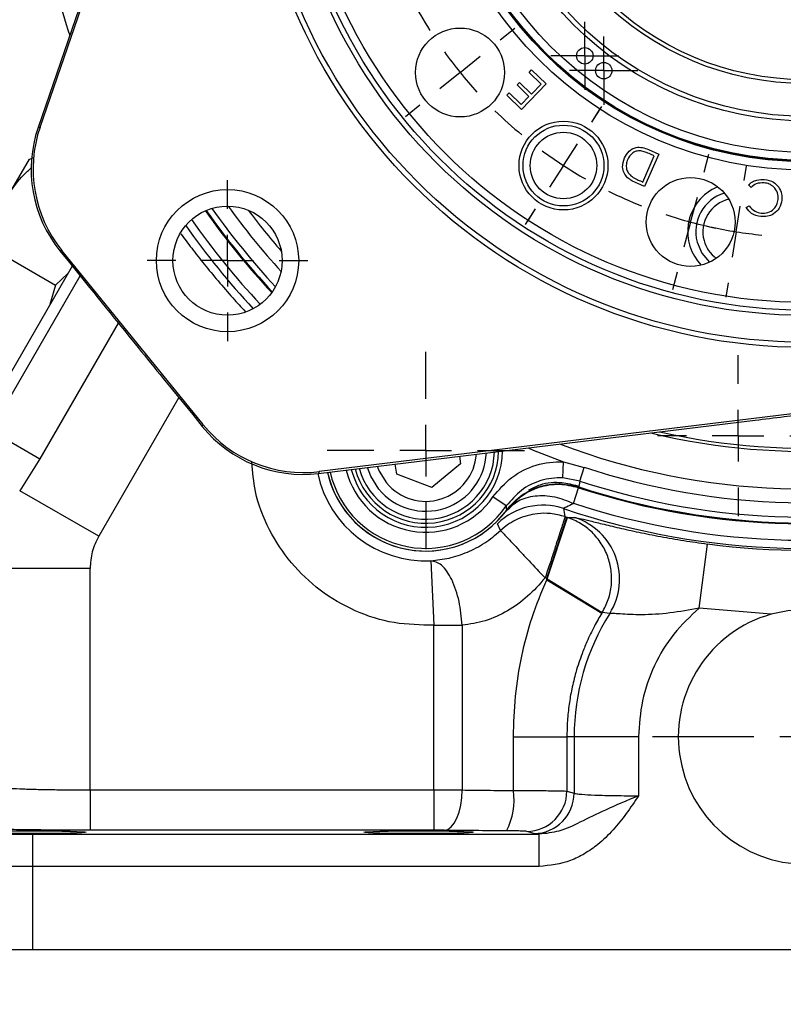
# Model space of a CAD drawing. Header units: inches. Extents: x 0.4 to 16.6, y 0.2 to 10.8.
# Tile 3 of 13: x 3.2 to 4.7, y 4 to 5.9. Entities that reach past the tile are written whole.
import ezdxf

# ---------------------------------------------------------------- set-up
doc = ezdxf.new("R2010")
doc.units = ezdxf.units.IN
doc.header["$MEASUREMENT"] = 0
doc.layers.add('SLD-0', color=7, linetype='Continuous', lineweight=25)
doc.styles.add('SLDTEXTSTYLE0', font='TXT', dxfattribs={"width": 0.75})
doc.dimstyles.new('SLDDIMSTYLE0', dxfattribs={"dimtxt": 0.145833, "dimasz": 0.13, "dimexe": 0, "dimexo": 0.0625, "dimgap": 0.036458, "dimtad": 0, "dimtih": 1, "dimtoh": 1, "dimdec": 1, "dimlfac": 2, "dimrnd": 1e-09, "dimzin": 12, "dimdsep": 46, "dimtxsty": 'SLDTEXTSTYLE0', "dimsah": 1, "dimcen": 0.09, "dimadec": 0, "dimazin": 3, "dimtfac": 1, "dimtdec": 1, "dimtofl": 0, "dimtmove": 0, "dimatfit": 3, "dimfxl": 0, "dimfrac": 2, "dimtolj": 1, "dimtzin": 12, "dimarcsym": 0})

# ---------------------------------------------------------------- blocks, each defined once
blk = doc.blocks.new('_D_1')
at = {"layer": 'SLD-0', "color": 7}
for p, q in [((4.7592, 4.1825), (4.7592, 3.5541)), ((2.7924, 4.0677), (2.7924, 3.5541)), ((2.7924, 3.6791), (3.4659, 3.6791)), ((3.638, 3.6791), (3.5936, 3.6791)), ((3.5936, 3.6791), (3.5936, 3.4474)), ((3.9612, 3.6791), (4.0056, 3.6791)), ((4.0056, 3.6791), (4.0056, 3.4474)), ((4.7592, 3.6791), (4.1333, 3.6791)), ((3.5936, 3.4474), (3.638, 3.4474)), ((4.0056, 3.4474), (3.9612, 3.4474))]:
    blk.add_line(p, q, dxfattribs=at)
for points in [[(2.7924, 3.6791), (2.9224, 3.6591), (2.9224, 3.6991)], [(4.7592, 3.6791), (4.6292, 3.6991), (4.6292, 3.6591)]]:
    blk.add_solid(points, dxfattribs=at)
at = {"layer": 'SLD-0', "color": 7, "char_height": 0.14583, "attachment_point": 1, "style": 'SLDTEXTSTYLE0'}
for s, insert in [('3.9', (3.665, 3.8966)), ('100', (3.638, 3.6353))]:
    blk.add_mtext(s, dxfattribs=dict(at, insert=insert))
blk = doc.blocks.new('SW_CENTERMARKSYMBOL_0')
at = {"layer": 'SLD-0', "color": 0}
for p, q in [((0, 0.1), (0, 0.190625)), ((0, 0), (0, 0.05)), ((-0.1, 0), (-0.190625, 0)), ((0, 0), (-0.05, 0)), ((0, 0), (0, -0.05)), ((0, 0), (0.05, 0)), ((0.1, 0), (0.190625, 0)), ((0, -0.1), (0, -0.190625))]:
    blk.add_line(p, q, dxfattribs=at)
blk = doc.blocks.new('SW_CENTERMARKSYMBOL_4')
at = {"layer": 'SLD-0', "color": 0}
for p, q in [((0, 0.05), (0, 0.065875)), ((0, 0), (0, 0.05)), ((-0.05, 0), (-0.065875, 0)), ((0, 0), (-0.05, 0)), ((0, 0), (0, -0.05)), ((0, 0), (0.05, 0)), ((0.05, 0), (0.065875, 0)), ((0, -0.05), (0, -0.065875))]:
    blk.add_line(p, q, dxfattribs=at)
blk = doc.blocks.new('SW_CENTERMARKSYMBOL_5')
at = {"layer": 'SLD-0', "color": 0}
for p, q in [((0, 0.05), (0, 0.065875)), ((0, 0), (0, 0.05)), ((-0.05, 0), (-0.065875, 0)), ((0, 0), (-0.05, 0)), ((0, 0), (0, -0.05)), ((0, 0), (0.05, 0)), ((0.05, 0), (0.065875, 0)), ((0, -0.05), (0, -0.065875))]:
    blk.add_line(p, q, dxfattribs=at)
blk = doc.blocks.new('SW_CENTERMARKSYMBOL_7')
at = {"layer": 'SLD-0', "color": 0}
for p, q in [((0, 0.1), (0, 0.190625)), ((0, 0), (0, 0.05)), ((-0.1, 0), (-0.190625, 0)), ((0, 0), (-0.05, 0)), ((0, 0), (0, -0.05)), ((0, 0), (0.05, 0)), ((0.1, 0), (0.190625, 0)), ((0, -0.1), (0, -0.190625))]:
    blk.add_line(p, q, dxfattribs=at)
blk = doc.blocks.new('SW_CENTERMARKSYMBOL_13')
at = {"layer": 'SLD-0', "color": 0}
for p, q in [((0, 0.05), (0, 0.065875)), ((0, 0), (0, 0.05)), ((-0.05, 0), (-0.065875, 0)), ((0, 0), (-0.05, 0)), ((0, 0), (0, -0.05)), ((0, 0), (0.05, 0)), ((0.05, 0), (0.065875, 0)), ((0, -0.05), (0, -0.065875))]:
    blk.add_line(p, q, dxfattribs=at)
blk = doc.blocks.new('SW_CENTERMARKSYMBOL_14')
at = {"layer": 'SLD-0', "color": 0}
for p, q in [((0, 0.05), (0, 0.065875)), ((0, 0), (0, 0.05)), ((-0.05, 0), (-0.065875, 0)), ((0, 0), (-0.05, 0)), ((0, 0), (0, -0.05)), ((0, 0), (0.05, 0)), ((0.05, 0), (0.065875, 0)), ((0, -0.05), (0, -0.065875))]:
    blk.add_line(p, q, dxfattribs=at)
blk = doc.blocks.new('SW_CENTERMARKSYMBOL_16')
at = {"layer": 'SLD-0', "color": 0}
for p, q in [((0, 0.1), (0, 0.2962)), ((0, 0), (0, 0.05)), ((-0.1, 0), (-0.2962, 0)), ((0, 0), (-0.05, 0)), ((0, 0), (0, -0.05)), ((0, 0), (0.05, 0)), ((0.1, 0), (0.2962, 0)), ((0, -0.1), (0, -0.2962))]:
    blk.add_line(p, q, dxfattribs=at)
blk = doc.blocks.new('SW_CENTERMARKSYMBOL_17')
at = {"layer": 'SLD-0', "color": 0}
for p, q in [((-0.4557, 0.3709), (-0.4278, 0.3935)), ((-0.5334, 0.308), (-0.4946, 0.3394)), ((-0.5334, 0.308), (-0.5723, 0.2765)), ((-0.6111, 0.245), (-0.6391, 0.2224)), ((-0.2791, 0.2119), (-0.2596, 0.2421)), ((-0.2791, 0.2119), (-0.2638, 0.2355)), ((-0.3336, 0.1281), (-0.3064, 0.17)), ((-0.3336, 0.1281), (-0.3064, 0.17)), ((-0.0621, 0.1153), (-0.0528, 0.15)), ((-0.3336, 0.1281), (-0.3608, 0.0861)), ((-0.3336, 0.1281), (-0.3608, 0.0861)), ((0.0156, 0.0988), (0.02, 0.1265)), ((-0.088, 0.0187), (-0.075, 0.067)), ((-0.3881, 0.0442), (-0.4077, 0.0141)), ((-0.3881, 0.0442), (-0.4034, 0.0206)), ((0, 0), (0.0078, 0.0494)), ((-0.088, 0.0187), (-0.1009, -0.0296)), ((0, 0), (-0.0078, -0.0494)), ((-0.1139, -0.0779), (-0.1232, -0.1126)), ((-0.0156, -0.0988), (-0.02, -0.1265))]:
    blk.add_line(p, q, dxfattribs=at)
for start, end in [(207.6671, 212.3329), (215.6664, 219), (219, 222.3336), (225.6671, 230.3329), (233.6664, 237), (233.6664, 237), (237, 240.3336), (237, 240.3336), (243.6671, 248.3329), (251.6664, 255), (255, 258.3336), (257.6664, 261), (261, 264.3336)]:
    blk.add_arc((0.1344, 0.8488), 0.8594, start, end, dxfattribs=at)
blk = doc.blocks.new('SW_CENTERMARKSYMBOL_24')
at = {"layer": 'SLD-0', "color": 0}
for p, q in [((0, 0.05), (0, 0.065875)), ((0, 0), (0, 0.05)), ((-0.05, 0), (-0.065875, 0)), ((0, 0), (-0.05, 0)), ((0, 0), (0, -0.05)), ((0, 0), (0.05, 0)), ((0.05, 0), (0.065875, 0)), ((0, -0.05), (0, -0.065875))]:
    blk.add_line(p, q, dxfattribs=at)
blk = doc.blocks.new('SW_CENTERMARKSYMBOL_25')
at = {"layer": 'SLD-0', "color": 0}
for p, q in [((0, 0.05), (0, 0.065875)), ((0, 0), (0, 0.05)), ((-0.05, 0), (-0.065875, 0)), ((0, 0), (-0.05, 0)), ((0, 0), (0, -0.05)), ((0, 0), (0.05, 0)), ((0.05, 0), (0.065875, 0)), ((0, -0.05), (0, -0.065875))]:
    blk.add_line(p, q, dxfattribs=at)
blk = doc.blocks.new('SW_CENTERMARKSYMBOL_30')
at = {"layer": 'SLD-0', "color": 0}
for p, q in [((0, 0.1), (0, 0.155475)), ((0, 0), (0, 0.05)), ((-0.1, 0), (-0.155475, 0)), ((0, 0), (-0.05, 0)), ((0, 0), (0, -0.05)), ((0, 0), (0.05, 0)), ((0.1, 0), (0.155475, 0)), ((0, -0.1), (0, -0.155475))]:
    blk.add_line(p, q, dxfattribs=at)
blk = doc.blocks.new('SW_CENTERMARKSYMBOL_31')
at = {"layer": 'SLD-0', "color": 0}
for p, q in [((0, 0.1), (0, 0.155475)), ((0, 0), (0, 0.05)), ((-0.1, 0), (-0.155475, 0)), ((0, 0), (-0.05, 0)), ((0, 0), (0, -0.05)), ((0, 0), (0.05, 0)), ((0.1, 0), (0.155475, 0)), ((0, -0.1), (0, -0.155475))]:
    blk.add_line(p, q, dxfattribs=at)

msp = doc.modelspace()

# ---------------------------------------------------------------- linework, layer by layer
at = {"color": 7, "linetype": 'Continuous', "lineweight": 25}
for p, q in [((3.2799, 5.7077), (3.635, 6.7406)), ((3.5523, 6.5104), (3.2761, 5.707)), ((4.2247, 5.8132), (4.2294, 5.8181)), ((4.2478, 5.7909), (4.2247, 5.8132)), ((4.2294, 5.8181), (4.2574, 5.791)), ((4.2014, 5.7891), (4.2061, 5.7939)), ((4.2245, 5.7668), (4.2014, 5.7891)), ((4.2061, 5.7939), (4.2291, 5.7716)), ((4.2574, 5.791), (4.2099, 5.7418)), ((4.2291, 5.7716), (4.2478, 5.7909)), ((4.1817, 5.7691), (4.1863, 5.7739)), ((4.2099, 5.7418), (4.1817, 5.7691)), ((4.1863, 5.7739), (4.2096, 5.7514)), ((4.2096, 5.7514), (4.2245, 5.7668)), ((3.2761, 5.707), (3.2799, 5.7077)), ((4.4751, 5.6553), (4.4475, 5.5927)), ((4.4552, 5.6641), (4.4751, 5.6553)), ((4.4665, 5.652), (4.4593, 5.6552)), ((3.2162, 5.5714), (3.2592, 5.6459)), ((3.2663, 5.6484), (3.2583, 5.6444)), ((4.4442, 5.6014), (4.4665, 5.652)), ((4.4475, 5.5927), (4.4345, 5.5984)), ((4.4397, 5.6034), (4.4442, 5.6014)), ((4.6535, 5.5911), (4.6485, 5.5957)), ((4.6442, 5.5519), (4.65, 5.5555)), ((3.183, 5.4751), (3.3098, 5.4019)), ((3.322, 5.4691), (3.3182, 5.4685)), ((3.3182, 5.4685), (3.3368, 5.4455)), ((3.5948, 5.1323), (3.322, 5.4691)), ((3.3368, 5.4455), (3.3756, 5.3974)), ((3.3421, 5.4389), (3.165, 5.1322)), ((3.3341, 5.4251), (3.3098, 5.4019)), ((3.3098, 5.4019), (3.299, 5.3643)), ((3.5357, 5.1996), (3.5748, 5.1516)), ((4.9035, 5.174), (3.8194, 5.0414)), ((3.5748, 5.1516), (3.5933, 5.1287)), ((3.818, 5.0379), (4.6612, 5.141)), ((3.5933, 5.1287), (3.5948, 5.1323)), ((3.1846, 5.1209), (3.2794, 5.0662)), ((3.2794, 5.0662), (3.2405, 5.0046)), ((4.09, 5.0711), (4.0924, 5.0568)), ((3.9691, 5.0363), (3.9659, 5.056)), ((4.0924, 5.0568), (4.0367, 5.011)), ((4.2897, 5.0292), (4.2912, 5.0603)), ((4.2912, 5.0603), (4.3313, 5.0497)), ((4.3225, 5.0231), (4.3313, 5.0497)), ((3.8194, 5.0414), (3.818, 5.0379)), ((3.8352, 5.04), (3.8372, 5.0318)), ((4.0367, 5.011), (3.9691, 5.0363)), ((4.3225, 5.0231), (4.2897, 5.0292)), ((4.3106, 4.9801), (4.3204, 5.0102)), ((4.318, 5.0142), (4.3204, 5.0102)), ((3.3932, 4.9165), (3.2405, 5.0046)), ((4.1807, 4.975), (4.1549, 4.9927)), ((4.1811, 4.9674), (4.1962, 4.9821)), ((4.2911, 4.9699), (4.294, 4.9545)), ((4.2588, 4.8345), (4.2979, 4.9532)), ((4.2598, 4.8342), (4.2988, 4.9529)), ((4.294, 4.9545), (4.2979, 4.9532)), ((4.2979, 4.9532), (4.2988, 4.9529)), ((4.2988, 4.9529), (4.313, 4.9525)), ((4.1693, 4.9273), (4.1635, 4.9407)), ((4.5534, 4.7776), (4.5696, 4.9015)), ((4.0349, 4.8692), (4.0408, 4.7444)), ((3.3765, 4.854), (3.1891, 4.854)), ((3.3765, 4.426), (3.3765, 4.854)), ((4.2588, 4.8345), (4.2556, 4.8359)), ((4.2588, 4.8345), (4.2598, 4.8342)), ((4.2588, 4.8325), (4.2588, 4.8345)), ((4.2588, 4.8325), (4.2598, 4.8342)), ((4.2588, 4.8325), (4.3652, 4.7679)), ((4.2598, 4.8342), (4.366, 4.7692)), ((4.3805, 4.7671), (4.366, 4.7692)), ((4.6923, 4.7657), (4.5534, 4.7776)), ((4.0408, 4.7444), (4.0953, 4.7444)), ((4.0408, 4.426), (4.0408, 4.7444)), ((4.0953, 4.7444), (4.0953, 4.4259)), ((4.1946, 4.5287), (4.2977, 4.5287)), ((4.1946, 4.4249), (4.1946, 4.5287)), ((4.2977, 4.5287), (4.2977, 4.4238)), ((4.3117, 4.5287), (4.2977, 4.5287)), ((4.3117, 4.5287), (4.3117, 4.4196)), ((4.4362, 4.5287), (4.3117, 4.5287)), ((4.4362, 4.5287), (4.4362, 4.4147)), ((3.3765, 4.426), (3.3765, 4.3481)), ((3.3765, 4.426), (4.0408, 4.426)), ((4.0408, 4.426), (4.0408, 4.3481)), ((4.2977, 4.4238), (4.3117, 4.4196)), ((4.0408, 4.3481), (3.3765, 4.3481)), ((4.234, 4.3416), (4.22, 4.3458)), ((4.2443, 4.3403), (4.234, 4.3416)), ((3.2654, 4.3403), (4.2443, 4.3403)), ((3.2654, 4.3403), (3.2654, 4.2779)), ((4.2443, 4.2779), (4.2443, 4.3403)), ((3.2654, 4.2779), (3.2654, 4.1177)), ((4.2443, 4.2779), (3.2654, 4.2779)), ((3.0535, 4.1177), (3.2654, 4.1177)), ((3.2654, 4.1177), (6.253, 4.1177))]:
    msp.add_line(p, q, dxfattribs=at)
at = {"color": 8, "linetype": 'Continuous', "lineweight": 25}
for p, q in [((3.1846, 5.1209), (3.3573, 5.4201)), ((3.431, 5.3287), (3.2794, 5.0662)), ((3.548, 5.1846), (3.3932, 4.9165)), ((4.2247, 5.0876), (4.2242, 5.0865))]:
    msp.add_line(p, q, dxfattribs=at)
at = {"color": 7, "linetype": 'Continuous', "lineweight": 25, "flags": 128}
for points in [[(4.5493, 5.485), (4.5586, 5.4637), (4.5735, 5.4463)], [(3.9343, 5.0077), (3.9186, 5.0325), (3.9123, 5.0494)], [(4.0613, 4.3479), (4.0678, 4.3497), (4.0741, 4.3544), (4.08, 4.3617), (4.0851, 4.3714), (4.0893, 4.3831), (4.0925, 4.3965), (4.0945, 4.4109), (4.0953, 4.4259)]]:
    msp.add_lwpolyline(points, dxfattribs=at)
at = {"color": 8, "linetype": 'Continuous', "lineweight": 25, "flags": 128}
msp.add_lwpolyline([(3.9314, 5.0517), (3.935, 5.0425), (3.949, 5.0197)], dxfattribs=at)
at = {"color": 7, "linetype": 'Continuous', "lineweight": 25}
for centre, radius in [((4.7592, 6.3541), 1.0725), ((4.7592, 6.3541), 1.0625), ((4.7592, 6.3541), 1.0105), ((4.7592, 6.3541), 1.0005), ((4.7592, 6.3541), 0.9855), ((4.7592, 6.3541), 0.7296), ((4.7592, 6.3541), 0.7133), ((4.7592, 6.3541), 0.7122), ((4.7592, 6.3541), 0.711), ((4.7592, 6.3541), 0.6954), ((4.7592, 6.3541), 0.6344), ((4.7592, 6.3541), 0.6257), ((4.7592, 6.3541), 0.5625), ((4.7592, 6.3541), 0.555), ((4.0913, 5.8132), 0.0859), ((4.3323, 5.8454), 0.0159), ((4.3689, 5.8168), 0.0159), ((4.2911, 5.6333), 0.0859), ((4.2911, 5.6333), 0.0781), ((4.2911, 5.6333), 0.0643), ((4.5368, 5.524), 0.0859), ((3.642, 5.4494), 0.1375), ((3.642, 5.4494), 0.1055)]:
    msp.add_circle(centre, radius, dxfattribs=at)
for centre, radius, start, end in [((4.7592, 6.3541), 1.4975, 191.3517, 198.2662), ((4.6248, 5.5053), 0.0938, 112.2621, 171), ((4.6248, 5.5053), 0.0781, 106.9798, 195), ((4.6248, 5.5053), 0.0643, 102.7227, 195), ((4.7592, 6.3541), 1.412, 214.8835, 223.1165), ((4.7592, 6.3541), 1.4611, 214.9352, 223.0648), ((4.6248, 5.5053), 0.0938, 171, 223.7379), ((4.6248, 5.5053), 0.0643, 195, 233.2773), ((4.7592, 6.3541), 1.3727, 251.8366, 318.1634), ((4.7592, 6.3541), 1.4136, 251.918, 318.082), ((4.7592, 6.3541), 1.412, 251.9123, 318.0877), ((4.7592, 6.3541), 1.4007, 251.8366, 318.1634), ((4.7592, 6.3541), 1.4611, 251.3154, 318.6846), ((4.7592, 6.3541), 1.4453, 251.918, 318.082), ((4.7592, 6.3541), 1.3758, 247.1172, 250.1115), ((4.0249, 5.0822), 0.1406, 194.6734, 359.2729), ((4.0249, 5.0822), 0.1173, 219.4534, 357.7254), ((4.0248, 5.0821), 0.1942, 195, 323.7347), ((4.2511, 4.8515), 0.125, 71.3414, 134.4405), ((4.2744, 4.8335), 0.1252, 327.9774, 72.0171), ((4.7592, 6.3541), 1.4649, 262.563, 277.437), ((4.7592, 4.5287), 0.4475, 147.8067, 180), ((4.7592, 4.5287), 0.4609, 148.5435, 148.7415), ((4.7592, 4.5287), 0.2462, 105.7587, 74.2413), ((4.0635, 4.4072), 0.1322, 332.8712, 7.6869), ((4.2196, 4.4239), 0.078, 270.2525, 359.9463), ((4.2337, 4.4197), 0.078, 270.2525, 359.9463)]:
    msp.add_arc(centre, radius, start, end, dxfattribs=at)
at = {"color": 8, "linetype": 'Continuous', "lineweight": 25}
for centre, radius, start, end in [((4.7592, 6.3541), 1.2734, 256.3983, 325.3419), ((4.7592, 6.3541), 1.2673, 257.1443, 325.3419), ((4.7592, 6.3541), 1.4136, 214.8696, 223.1304), ((4.7592, 6.3541), 1.4007, 215.0079, 222.9921), ((4.7592, 6.3541), 1.3727, 215.6041, 222.3959), ((4.7592, 6.3541), 1.3461, 216.8293, 221.1707), ((4.7592, 6.3541), 1.3461, 249.3028, 322.8828), ((4.7592, 6.3541), 1.4453, 214.8179, 223.1821), ((4.0249, 5.0822), 0.1484, 194.2659, 359.6804), ((4.0249, 5.0822), 0.1328, 195, 358.8169), ((4.0249, 5.0822), 0.0982, 219.4534, 355.9164), ((4.0248, 5.0821), 0.2131, 192.0253, 272.715), ((4.0248, 5.0821), 0.1942, 192.5204, 323.7347), ((4.0248, 5.0821), 0.1891, 192.6694, 325.5021), ((4.0248, 5.0821), 0.1579, 193.8011, 325.5021)]:
    msp.add_arc(centre, radius, start, end, dxfattribs=at)
at = {"color": 7, "linetype": 'Continuous', "lineweight": 25}
for centre, major_axis, ratio in [((3.5125, 5.6258), (0.2462, 0.0435), 0.999851), ((3.5163, 5.6265), (0.2462, 0.0435), 0.999801), ((3.7876, 5.2861), (0.0937, 0.2318), 0.999851), ((3.7891, 5.2896), (0.0937, 0.2318), 0.999801)]:
    msp.add_ellipse(centre, major_axis=major_axis, ratio=ratio, start_param=2.635766, end_param=3.647419, dxfattribs=at)
for centre in [(3.2631, 4.3442), (4.0112, 4.3442)]:
    msp.add_ellipse(centre, major_axis=(0.1055, 0), ratio=0.026186, dxfattribs=at)
for points, knots in [([(4.4089, 5.6481), (4.4115, 5.6526), (4.4166, 5.6617), (4.4301, 5.6691), (4.4438, 5.6687), (4.4514, 5.6657), (4.4552, 5.6641)], [0, 0, 0, 0, 0.280015, 0.559081, 0.778805, 1, 1, 1, 1]), ([(4.4405, 5.6616), (4.4375, 5.6616), (4.4315, 5.6616), (4.4215, 5.6563), (4.4176, 5.6495), (4.4153, 5.6453)], [0, 0, 0, 0, 0.2804868, 0.5608965, 1, 1, 1, 1]), ([(4.4593, 5.6552), (4.4559, 5.6567), (4.4498, 5.6594), (4.4434, 5.6609), (4.4405, 5.6616)], [0, 0, 0, 0, 0.560436, 1, 1, 1, 1]), ([(4.4151, 5.6097), (4.4125, 5.6126), (4.4074, 5.6185), (4.404, 5.6325), (4.407, 5.6422), (4.4089, 5.6481)], [0, 0, 0, 0, 0.280421, 0.560875, 1, 1, 1, 1]), ([(4.4153, 5.6453), (4.4142, 5.6423), (4.4119, 5.6362), (4.4125, 5.627), (4.4157, 5.6191), (4.4193, 5.6155), (4.4211, 5.6137)], [0, 0, 0, 0, 0.280198, 0.559817, 0.779823, 1, 1, 1, 1]), ([(3.2162, 5.5714), (3.2174, 5.5734), (3.2265, 5.5889), (3.2412, 5.6092), (3.258, 5.6246), (3.2631, 5.6293)], [0, 0, 0, 0, 0.095675, 0.724442, 1, 1, 1, 1]), ([(4.4345, 5.5984), (4.4306, 5.6001), (4.4237, 5.6031), (4.4177, 5.6077), (4.4151, 5.6097)], [0, 0, 0, 0, 0.560455, 1, 1, 1, 1]), ([(4.4211, 5.6137), (4.4244, 5.6115), (4.4303, 5.6075), (4.4369, 5.6046), (4.4397, 5.6034)], [0, 0, 0, 0, 0.559547, 1, 1, 1, 1]), ([(4.6485, 5.5957), (4.6509, 5.5978), (4.6557, 5.6021), (4.6665, 5.6065), (4.6747, 5.6064), (4.6797, 5.6064)], [0, 0, 0, 0, 0.28025, 0.560591, 1, 1, 1, 1]), ([(4.6787, 5.5999), (4.6734, 5.5998), (4.664, 5.5996), (4.6567, 5.5937), (4.6535, 5.5911)], [0, 0, 0, 0, 0.5587541, 1, 1, 1, 1]), ([(4.706, 5.5677), (4.7059, 5.5721), (4.7058, 5.5811), (4.6985, 5.5916), (4.689, 5.5981), (4.6821, 5.5993), (4.6787, 5.5999)], [0, 0, 0, 0, 0.279578, 0.559068, 0.779358, 1, 1, 1, 1]), ([(4.6797, 5.6064), (4.6858, 5.6052), (4.6965, 5.6032), (4.7037, 5.5951), (4.7069, 5.5916)], [0, 0, 0, 0, 0.559812, 1, 1, 1, 1]), ([(4.7069, 5.5916), (4.7093, 5.5872), (4.7136, 5.5793), (4.7133, 5.5703), (4.7131, 5.5663)], [0, 0, 0, 0, 0.559054, 1, 1, 1, 1]), ([(4.7131, 5.5663), (4.712, 5.561), (4.7096, 5.5504), (4.6983, 5.5397), (4.6854, 5.5342), (4.6769, 5.5344), (4.6726, 5.5345)], [0, 0, 0, 0, 0.279485, 0.559093, 0.779374, 1, 1, 1, 1]), ([(4.6732, 5.5412), (4.6776, 5.5413), (4.6865, 5.5415), (4.6972, 5.5482), (4.7041, 5.5574), (4.7053, 5.5643), (4.706, 5.5677)], [0, 0, 0, 0, 0.279712, 0.559305, 0.779563, 1, 1, 1, 1]), ([(4.6726, 5.5345), (4.6661, 5.5359), (4.6545, 5.5384), (4.6473, 5.5478), (4.6442, 5.5519)], [0, 0, 0, 0, 0.5594836, 1, 1, 1, 1]), ([(4.65, 5.5555), (4.6534, 5.5513), (4.6596, 5.5439), (4.6691, 5.542), (4.6732, 5.5412)], [0, 0, 0, 0, 0.55864, 1, 1, 1, 1]), ([(3.3756, 5.3974), (3.3861, 5.3843), (3.4072, 5.3581), (3.4446, 5.3118), (3.4877, 5.2586), (3.5197, 5.2193), (3.5357, 5.1996)], [0, 0, 0, 0, 0.199302, 0.400437, 0.698467, 1, 1, 1, 1]), ([(4.6612, 5.141), (4.68, 5.1433), (4.761, 5.1532), (4.8419, 5.1631), (4.9039, 5.1706)], [0, 0, 0, 0, 0.2333453, 1, 1, 1, 1]), ([(4.1549, 4.9927), (4.1663, 5.0062), (4.1891, 5.0332), (4.2378, 5.0566), (4.2733, 5.0612), (4.291, 5.0603), (4.2912, 5.0603)], [0, 0, 0, 0, 0.332453, 0.664935, 0.996731, 1, 1, 1, 1]), ([(4.2897, 5.0292), (4.2895, 5.0292), (4.2754, 5.0299), (4.247, 5.0262), (4.208, 5.0075), (4.1898, 4.9858), (4.1807, 4.975)], [0, 0, 0, 0, 0.003267, 0.334916, 0.667383, 1, 1, 1, 1]), ([(4.3204, 5.0102), (4.308, 5.0131), (4.2826, 5.019), (4.2461, 5.0128), (4.2098, 4.9967), (4.192, 4.9775), (4.1813, 4.9659)], [0, 0, 0, 0, 0.243882, 0.500124, 0.699655, 1, 1, 1, 1]), ([(4.2244, 5.006), (4.2316, 5.0098), (4.2513, 5.0201), (4.2848, 5.0224), (4.3082, 5.0166), (4.318, 5.0142)], [0, 0, 0, 0, 0.251858, 0.685797, 1, 1, 1, 1]), ([(4.225, 5.0045), (4.225, 5.0045), (4.2273, 5.0056), (4.2296, 5.0065), (4.2317, 5.0074)], [0, 0, 0, 0, 0.020091, 1, 1, 1, 1]), ([(4.2317, 5.0074), (4.2339, 5.0083), (4.2489, 5.0146), (4.2796, 5.021), (4.3071, 5.0149), (4.3208, 5.0119)], [0, 0, 0, 0, 0.07803, 0.53902, 1, 1, 1, 1]), ([(4.3225, 5.0231), (4.3223, 5.0214), (4.3218, 5.0177), (4.3212, 5.0139), (4.3208, 5.0119)], [0, 0, 0, 0, 0.450353, 1, 1, 1, 1]), ([(4.1813, 4.9659), (4.1883, 4.9729), (4.2027, 4.9871), (4.2358, 4.9962), (4.2735, 4.9949), (4.2984, 4.985), (4.3106, 4.9801)], [0, 0, 0, 0, 0.243136, 0.5, 0.756864, 1, 1, 1, 1]), ([(4.1814, 4.9672), (4.1907, 4.9779), (4.2035, 4.9926), (4.2204, 5.002), (4.225, 5.0045)], [0, 0, 0, 0, 0.729749, 1, 1, 1, 1]), ([(4.1814, 4.9672), (4.1813, 4.9687), (4.1811, 4.9713), (4.1808, 4.9739), (4.1807, 4.975)], [0, 0, 0, 0, 0.576727, 1, 1, 1, 1]), ([(4.3106, 4.9801), (4.3056, 4.9775), (4.2982, 4.9735), (4.2918, 4.9707), (4.2913, 4.9702), (4.2911, 4.9699)], [0, 0, 0, 0, 0.497935, 0.748079, 1, 1, 1, 1]), ([(4.294, 4.9545), (4.2847, 4.9569), (4.2673, 4.9614), (4.2357, 4.9608), (4.203, 4.9518), (4.1803, 4.9372), (4.1705, 4.9283), (4.1693, 4.9273)], [0, 0, 0, 0, 0.214204, 0.40304, 0.703503, 0.963939, 1, 1, 1, 1]), ([(4.294, 4.9545), (4.2935, 4.9525), (4.2927, 4.9496), (4.2879, 4.9346), (4.2831, 4.9196), (4.277, 4.9008), (4.2681, 4.8736), (4.2605, 4.8506), (4.2556, 4.8359)], [0, 0, 0, 0, 0.239852, 0.366716, 0.500002, 0.623062, 0.760148, 1, 1, 1, 1]), ([(4.366, 4.7692), (4.3703, 4.7774), (4.379, 4.7941), (4.3846, 4.822), (4.3842, 4.8504), (4.3775, 4.8777), (4.365, 4.9029), (4.347, 4.9248), (4.3247, 4.9424), (4.3074, 4.9494), (4.2988, 4.9529)], [0, 0, 0, 0, 0.1234062, 0.25, 0.3765938, 0.5, 0.6234062, 0.75, 0.8765938, 1, 1, 1, 1]), ([(4.313, 4.9525), (4.3154, 4.9522), (4.3203, 4.9516), (4.3387, 4.9472), (4.3645, 4.9408), (4.3974, 4.9329), (4.4359, 4.9243), (4.4784, 4.9158), (4.5234, 4.9079), (4.5542, 4.9037), (4.5696, 4.9015)], [0, 0, 0, 0, 0.130349, 0.259935, 0.386985, 0.512812, 0.63566, 0.757354, 0.878204, 1, 1, 1, 1]), ([(4.0349, 4.8692), (4.0464, 4.8705), (4.069, 4.8729), (4.105, 4.8847), (4.1396, 4.9023), (4.1594, 4.9189), (4.1693, 4.9273)], [0, 0, 0, 0, 0.263651, 0.516266, 0.758557, 1, 1, 1, 1]), ([(4.1693, 4.9273), (4.1708, 4.9258), (4.173, 4.9237), (4.184, 4.9122), (4.1951, 4.9005), (4.2089, 4.8858), (4.2287, 4.8647), (4.245, 4.8473), (4.2556, 4.8359)], [0, 0, 0, 0, 0.239739, 0.364609, 0.499999, 0.631458, 0.760261, 1, 1, 1, 1]), ([(4.0953, 4.7444), (4.0938, 4.7601), (4.0916, 4.7841), (4.0834, 4.8131), (4.0756, 4.8327), (4.0661, 4.849), (4.0527, 4.8648), (4.0418, 4.8675), (4.0349, 4.8692)], [0, 0, 0, 0, 0.239499, 0.366284, 0.500002, 0.622906, 0.760501, 1, 1, 1, 1]), ([(4.2556, 4.8359), (4.2448, 4.8236), (4.2233, 4.7992), (4.1836, 4.771), (4.1399, 4.7509), (4.1102, 4.7466), (4.0953, 4.7444)], [0, 0, 0, 0, 0.251269, 0.499475, 0.748839, 1, 1, 1, 1]), ([(4.1946, 4.5287), (4.1953, 4.5549), (4.1968, 4.6071), (4.2094, 4.6845), (4.2288, 4.7603), (4.2488, 4.8084), (4.2588, 4.8325)], [0, 0, 0, 0, 0.250868, 0.501015, 0.750173, 1, 1, 1, 1]), ([(4.3652, 4.7679), (4.3603, 4.7595), (4.3498, 4.7414), (4.3372, 4.715), (4.3251, 4.6853), (4.3151, 4.6549), (4.307, 4.6222), (4.3016, 4.5909), (4.2983, 4.5601), (4.2979, 4.539), (4.2977, 4.5287)], [0, 0, 0, 0, 0.115557, 0.249735, 0.348131, 0.498365, 0.630943, 0.749226, 0.876999, 1, 1, 1, 1]), ([(4.5534, 4.7776), (4.5345, 4.7741), (4.4969, 4.767), (4.4505, 4.7643), (4.4189, 4.765), (4.4, 4.7662), (4.3859, 4.7673), (4.3823, 4.7672), (4.3805, 4.7671)], [0, 0, 0, 0, 0.250662, 0.499789, 0.620781, 0.749545, 0.870942, 1, 1, 1, 1]), ([(4.5534, 4.7776), (4.5363, 4.7616), (4.5017, 4.7291), (4.4649, 4.6673), (4.4407, 4.5995), (4.4377, 4.5521), (4.4362, 4.5287)], [0, 0, 0, 0, 0.246951, 0.5, 0.753049, 1, 1, 1, 1]), ([(4.8261, 4.7657), (4.8128, 4.7687), (4.7858, 4.7749), (4.7403, 4.776), (4.7094, 4.7693), (4.6923, 4.7657)], [0, 0, 0, 0, 0.301997, 0.612722, 1, 1, 1, 1]), ([(3.1891, 4.4327), (3.1899, 4.4323), (3.1913, 4.4317), (3.1972, 4.4309), (3.2066, 4.43), (3.222, 4.429), (3.2464, 4.4279), (3.2751, 4.4271), (3.3076, 4.4265), (3.3418, 4.4261), (3.365, 4.426), (3.3765, 4.426)], [0, 0, 0, 0, 0.094441, 0.174707, 0.240789, 0.376634, 0.500195, 0.629985, 0.756546, 0.879883, 1, 1, 1, 1]), ([(4.0408, 4.426), (4.0502, 4.426), (4.069, 4.426), (4.0865, 4.4259), (4.0953, 4.4259)], [0, 0, 0, 0, 0.495691, 1, 1, 1, 1]), ([(4.0953, 4.4259), (4.1114, 4.4257), (4.1434, 4.4252), (4.1776, 4.425), (4.1946, 4.4249)], [0, 0, 0, 0, 0.503752, 1, 1, 1, 1]), ([(4.1946, 4.4249), (4.2074, 4.4249), (4.2339, 4.4248), (4.2651, 4.4245), (4.2894, 4.4242), (4.2947, 4.4239), (4.2977, 4.4238)], [0, 0, 0, 0, 0.242571, 0.500042, 0.71908, 1, 1, 1, 1]), ([(4.3117, 4.4196), (4.3131, 4.4192), (4.3157, 4.4185), (4.3283, 4.4173), (4.3517, 4.416), (4.3903, 4.4149), (4.4212, 4.4148), (4.4362, 4.4147)], [0, 0, 0, 0, 0.149129, 0.282442, 0.500842, 0.756432, 1, 1, 1, 1]), ([(4.4362, 4.4147), (4.4144, 4.4056), (4.3745, 4.389), (4.3263, 4.365), (4.2855, 4.3448), (4.2573, 4.3418), (4.2443, 4.3403)], [0, 0, 0, 0, 0.3267, 0.597068, 0.814921, 1, 1, 1, 1]), ([(4.4362, 4.4147), (4.4285, 4.4032), (4.4131, 4.3803), (4.3876, 4.3481), (4.3605, 4.3218), (4.3325, 4.3023), (4.2956, 4.2835), (4.2649, 4.2801), (4.2443, 4.2779)], [0, 0, 0, 0, 0.169833, 0.335259, 0.499965, 0.627921, 0.750683, 1, 1, 1, 1]), ([(3.3765, 4.3481), (3.3607, 4.3481), (3.3282, 4.3481), (3.2799, 4.3485), (3.2334, 4.3491), (3.1916, 4.3499), (3.1572, 4.351), (3.1319, 4.3522), (3.1158, 4.3534), (3.1127, 4.3543), (3.1112, 4.3547)], [0, 0, 0, 0, 0.1169641, 0.2405405, 0.3689583, 0.4999461, 0.6309427, 0.7593852, 0.8829968, 1, 1, 1, 1]), ([(3.1137, 4.3434), (3.1197, 4.3429), (3.1319, 4.3421), (3.1686, 4.3411), (3.2147, 4.3405), (3.2488, 4.3404), (3.2654, 4.3403)], [0, 0, 0, 0, 0.243335, 0.500047, 0.756732, 1, 1, 1, 1]), ([(4.0613, 4.3479), (4.058, 4.348), (4.0515, 4.348), (4.0444, 4.348), (4.0408, 4.3481)], [0, 0, 0, 0, 0.500008, 1, 1, 1, 1]), ([(4.1812, 4.3469), (4.1605, 4.347), (4.1192, 4.3473), (4.0806, 4.3477), (4.0613, 4.3479)], [0, 0, 0, 0, 0.499993, 1, 1, 1, 1]), ([(4.22, 4.3458), (4.2191, 4.3459), (4.2172, 4.3462), (4.2083, 4.3466), (4.196, 4.3468), (4.186, 4.3469), (4.1812, 4.3469)], [0, 0, 0, 0, 0.243194, 0.500049, 0.756876, 1, 1, 1, 1]), ([(3.2654, 4.2779), (3.242, 4.2779), (3.2106, 4.278), (3.174, 4.2782), (3.1524, 4.2784), (3.1208, 4.2788), (3.0909, 4.2794), (3.066, 4.2802), (3.0578, 4.2806), (3.0535, 4.2809)], [0, 0, 0, 0, 0.244944, 0.32894, 0.413956, 0.499993, 0.729659, 0.859828, 1, 1, 1, 1])]:
    msp.add_open_spline(points, degree=3, knots=knots, dxfattribs=at)
at = {"color": 8, "linetype": 'Continuous', "lineweight": 25}
for points, knots in [([(3.5519, 5.5011), (3.5587, 5.4921), (3.5724, 5.4737), (3.5967, 5.4428), (3.6234, 5.4104), (3.6501, 5.3794), (3.6683, 5.3597), (3.6763, 5.351)], [0, 0, 0, 0, 0.204363, 0.414958, 0.625399, 0.834065, 1, 1, 1, 1]), ([(4.0408, 4.7444), (4.0152, 4.7449), (3.9631, 4.7458), (3.8877, 4.7699), (3.8198, 4.8095), (3.7632, 4.8633), (3.7207, 4.9285), (3.6943, 4.9955), (3.6908, 5.0408), (3.6893, 5.0599)], [0, 0, 0, 0, 0.146489, 0.296954, 0.447419, 0.593907, 0.740396, 0.890861, 1, 1, 1, 1])]:
    msp.add_open_spline(points, degree=3, knots=knots, dxfattribs=at)
at = {"color": 7, "linetype": 'Continuous', "lineweight": 25}
msp.add_open_spline([(3.3932, 4.9165), (3.3884, 4.9066), (3.3787, 4.8869), (3.3772, 4.865), (3.3765, 4.854)], degree=3, dxfattribs=at)

# ---------------------------------------------------------------- block references
at = {"layer": 'SLD-0', "color": 7}
for name, p in [('SW_CENTERMARKSYMBOL_17', (4.6248, 5.5053)), ('SW_CENTERMARKSYMBOL_4', (4.3323, 5.8454)), ('SW_CENTERMARKSYMBOL_13', (4.3323, 5.8454)), ('SW_CENTERMARKSYMBOL_24', (4.3323, 5.8454)), ('SW_CENTERMARKSYMBOL_5', (4.3689, 5.8168)), ('SW_CENTERMARKSYMBOL_14', (4.3689, 5.8168)), ('SW_CENTERMARKSYMBOL_25', (4.3689, 5.8168)), ('SW_CENTERMARKSYMBOL_30', (3.642, 5.4494)), ('SW_CENTERMARKSYMBOL_0', (4.0249, 5.0822)), ('SW_CENTERMARKSYMBOL_7', (4.0249, 5.0822)), ('SW_CENTERMARKSYMBOL_31', (4.6285, 5.1109)), ('SW_CENTERMARKSYMBOL_16', (4.7592, 4.5287))]:
    msp.add_blockref(name, p, dxfattribs=at)

# ---------------------------------------------------------------- dimensions: what is measured, and where the dimension line sits
dim = msp.add_linear_dim(base=(2.7924, 3.6791), p1=(4.7592, 4.2325), p2=(2.7924, 4.1177), dimstyle='SLDDIMSTYLE0', dxfattribs=at)
dim.commit()
dim.dimension.update_dxf_attribs({"geometry": '_D_1', "text_midpoint": (3.7996, 3.6791), "dimtype": 160})

doc.saveas('drawing.dxf')
